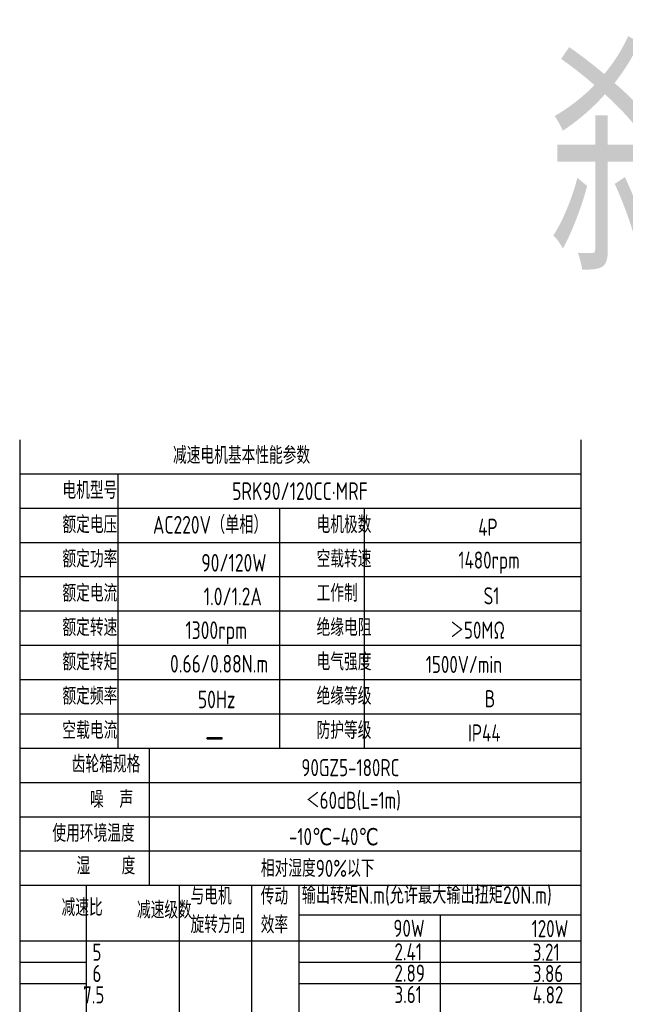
# Model space of a CAD drawing. Header units: inches. Extents: x 837 to 6223, y -2862 to 3098.
# Tile 56 of 139: x 5169 to 5446, y -2485 to -2034. Entities that reach past the tile are written whole.
import ezdxf

# ---------------------------------------------------------------- set-up
doc = ezdxf.new("R2010")
doc.units = ezdxf.units.IN
doc.header["$LTSCALE"] = 10
doc.header["$MEASUREMENT"] = 0
for name, color, linetype in [('1轮廓实线层', 7, 'Continuous'), ('2细线层', 4, 'Continuous'), ('6文字层', 3, 'Continuous')]:
    doc.layers.add(name, color=color, linetype=linetype)
doc.styles.add('PC_TEXTSTYLE', font='isocp.shx', dxfattribs={"width": 0.8, "bigfont": 'HZFS.SHX'})

msp = doc.modelspace()

# ---------------------------------------------------------------- linework, layer by layer
at = {"layer": '1轮廓实线层'}
for p, q in [((5168.98857, -2226.21303), (5168.98857, -2393.1536)), ((5168.98857, -2226.21303), (5168.98857, -2398.99892)), ((5425.93542, -2226.21304), (5425.93542, -2673.13834)), ((5168.98858, -2396.72521), (5168.98858, -2701.19951)), ((5168.98858, -2402.69559), (5168.98858, -2717.83087))]:
    msp.add_line(p, q, dxfattribs=at)
at = {"layer": '1轮廓实线层', "color": 4}
for p, q in [((5297.01191, -2443.7452), (5425.93541, -2443.7452)), ((5297.01191, -2455.75631), (5339.92703, -2455.75631))]:
    msp.add_line(p, q, dxfattribs=at)
at = {"layer": '2细线层'}
for p, q in [((5425.93541, -2241.92083), (5168.98857, -2241.92083)), ((5213.99674, -2241.92083), (5213.99674, -2367.58331)), ((5425.93541, -2257.62864), (5168.98857, -2257.62864)), ((5287.9784, -2257.62864), (5287.9784, -2367.58331)), ((5326.72269, -2257.62864), (5326.72269, -2367.58331)), ((5425.93541, -2273.33645), (5168.98857, -2273.33645)), ((5425.93541, -2289.04426), (5168.98857, -2289.04426)), ((5425.93541, -2304.75207), (5168.98857, -2304.75207)), ((5425.93541, -2320.45988), (5168.98857, -2320.45988)), ((5425.93541, -2336.16769), (5168.98857, -2336.16769)), ((5425.93541, -2351.8755), (5168.98857, -2351.8755)), ((5425.93541, -2367.58331), (5168.98857, -2367.58331)), ((5228.27647, -2367.58331), (5228.27647, -2430.41454)), ((5425.93541, -2383.29111), (5168.98857, -2383.29111)), ((5425.93541, -2398.99892), (5168.98857, -2398.99892)), ((5425.93541, -2398.99892), (5168.98857, -2398.99892)), ((5425.93541, -2414.70673), (5168.98857, -2414.70673)), ((5425.93541, -2414.70673), (5168.98857, -2414.70673)), ((5361.4718, -2430.41454), (5168.98857, -2430.41454)), ((5425.93541, -2430.41454), (5168.98857, -2430.41454)), ((5199.51485, -2690.24846), (5199.51485, -2430.41455)), ((5242.17222, -2660.93693), (5242.17222, -2430.41454)), ((5275.3448, -2660.93693), (5275.3448, -2430.41454)), ((5297.01191, -2660.93693), (5297.01191, -2430.41454)), ((5361.47366, -2443.7452), (5361.47366, -2660.93693)), ((5168.98857, -2455.75631), (5425.93541, -2455.75631)), ((5168.98857, -2465.52682), (5199.51485, -2465.52682)), ((5297.01191, -2465.52682), (5425.93541, -2465.52682)), ((5168.98857, -2475.29732), (5199.51485, -2475.29732)), ((5297.01191, -2475.29732), (5425.93541, -2475.29732))]:
    msp.add_line(p, q, dxfattribs=at)

# ---------------------------------------------------------------- texts
at = {"layer": '6文字层', "attachment_point": 1, "style": 'PC_TEXTSTYLE'}
for s, insert, char_height, width in [('{\\C3;刹车调速风叶}', (5410.11283, -2049.04248), 100, 626.7174568), ('{\\C3;减速电机基本性能参数}', (5239.18051, -2229.38397), 7.8539044, 91.6376662), ('{\\C3;         电机型号 }', (5156.22368, -2245.43281), 7.8539044, 91.6376662), ('\\pi12.621;{\\C3;      5RK90/120CC·MRF}', (5231.43949, -2245.68041), 8.100556, 112.3650494), ('{\\C3;         额定电压}', (5156.22368, -2261.14062), 7.8539044, 91.6376662), ('{\\C3;       AC220V（单相）}', (5204.06857, -2261.10639), 8.100556, 94.5155433), ('{\\C3;         电机极数}', (5272.60072, -2261.14062), 7.8539044, 91.6376662), ('{\\C3;         4P}', (5346.61976, -2262.34621), 7.8539044, 91.6376662), ('{\\C3;         额定功率}', (5156.22368, -2276.84842), 7.8539044, 91.6376662), ('{\\C3;         空载转速}', (5272.60072, -2276.84842), 7.8539044, 91.6376662), ('{\\C3;          1480rpm}', (5333.95066, -2277.37207), 7.8539044, 91.6376662), ('{\\C3;              90/120W}', (5200.281, -2278.50174), 8.100556, 94.5155433), ('{\\C3;         额定电流}', (5156.22368, -2292.55623), 7.8539044, 91.6376662), ('{\\C3;              1.0/1.2A}', (5201.35816, -2293.9209), 8.100556, 94.5155433), ('{\\C3;         工作制}', (5272.60072, -2292.55623), 7.8539044, 91.6376662), ('{\\C3;           S1}', (5341.88654, -2293.76182), 7.8539044, 91.6376662), ('{\\C3;         额定转速}', (5156.22368, -2308.26404), 7.8539044, 91.6376662), ('{\\C3;       1300rpm}', (5218.92995, -2309.36471), 8.100556, 94.5155433), ('{\\C3;         绝缘电阻}', (5272.60072, -2308.26404), 7.8539044, 91.6376662), ('{\\C3;       ＞50MΩ}', (5340.99907, -2309.46963), 7.8539044, 91.6376662), ('{\\C3;         额定转矩}', (5156.22368, -2323.97185), 7.8539044, 91.6376662), ('{\\C3;         电气强度}', (5272.60072, -2323.97185), 7.8539044, 91.6376662), ('{\\C3;       0.66/0.88N.m}', (5211.89106, -2324.75559), 8.100556, 94.5155433), ('{\\C3;  1500V/min}', (5347.74662, -2325.17744), 7.8539044, 91.6376662), ('{\\C3;         额定频率}', (5156.22368, -2339.67966), 7.8539044, 91.6376662), ('{\\C3;         绝缘等级}', (5272.60072, -2339.67966), 7.8539044, 91.6376662), ('{\\C3;          B}', (5346.0281, -2340.88525), 7.8539044, 91.6376662), ('{\\C3;        50Hz}', (5220.94868, -2341.0903), 8.100556, 94.5155433), ('{\\C3;         空载电流}', (5156.22368, -2355.38747), 7.8539044, 91.6376662), ('{\\C3;         防护等级}', (5272.60072, -2355.38747), 7.8539044, 91.6376662), ('{\\C3;         IP44}', (5341.88654, -2356.59306), 7.8539044, 91.6376662), ('{\\C3;        \\H1.6708x;—}', (5225.02697, -2355.034), 7.8539044, 91.6376662), ('{\\C3;              齿轮箱规格}', (5142.52778, -2370.81461), 7.8539044, 91.6376662), ('{\\C3;             90GZ5-180RC}', (5251.26495, -2372.45479), 7.8539044, 91.6376662), ('{\\C3;              噪  声}', (5150.90585, -2387.01028), 7.8539044, 91.6376662), ('{\\C3;              ＜60dB(L=1m)}', (5249.77554, -2387.41823), 7.8539044, 91.6376662), ('{\\C3;       使用环境温度}', (5158.80042, -2402.5109), 7.8539044, 91.6376662), ('{\\C3;       -10℃-40℃}', (5267.14612, -2404.07239), 7.8539044, 91.6376662), ('{\\C3;           湿    度}', (5155.4974, -2417.47071), 7.8539044, 91.6376662), ('{\\C3;      相对湿度90%以下}', (5257.86445, -2418.58937), 7.8539044, 91.6376662), ('{\\C3;与电机\\P旋转方向}', (5247.20876, -2431.2688), 7.853904, 91.6376662), ('{\\C3;传动\\P效率}', (5279.35501, -2431.35109), 7.853904, 91.6376662), ('{\\C3;输出转矩N.m(允许最大输出扭矩20N.m)}', (5298.15256, -2430.70066), 8.100556, 140.9134884), ('{\\C3;              减速比}', (5137.85553, -2436.51506), 7.8539044, 91.6376662), ('{\\C3;              减速级数}', (5172.3835, -2437.65424), 7.8539044, 91.6376662), ('{\\C3;                90W}', (5282.61359, -2446.05684), 7.8539044, 91.6376662), ('{\\C3;                120W}', (5345.92235, -2446.21063), 7.8539044, 91.6376662), ('{\\C3;                   5}', (5134.05091, -2456.9906), 7.8539044, 91.6376662), ('{\\C3;                2.41}', (5283.12518, -2456.84516), 7.8539044, 91.6376662), ('{\\C3;                3.21}', (5346.43394, -2456.99895), 7.8539044, 91.6376662), ('{\\C3;                   6}', (5134.05091, -2466.76111), 7.8539044, 91.6376662), ('{\\C3;                2.89}', (5283.12518, -2466.61566), 7.8539044, 91.6376662), ('{\\C3;                3.86}', (5346.43394, -2466.76945), 7.8539044, 91.6376662), ('{\\C3;                  7.5}', (5133.36173, -2476.53161), 7.8539044, 91.6376662), ('{\\C3;                3.61}', (5283.12518, -2476.38617), 7.8539044, 91.6376662), ('{\\C3;                4.82}', (5346.43394, -2476.53996), 7.8539044, 91.6376662)]:
    msp.add_mtext(s, dxfattribs=dict(at, insert=insert, char_height=char_height, width=width))

doc.saveas('drawing.dxf')
